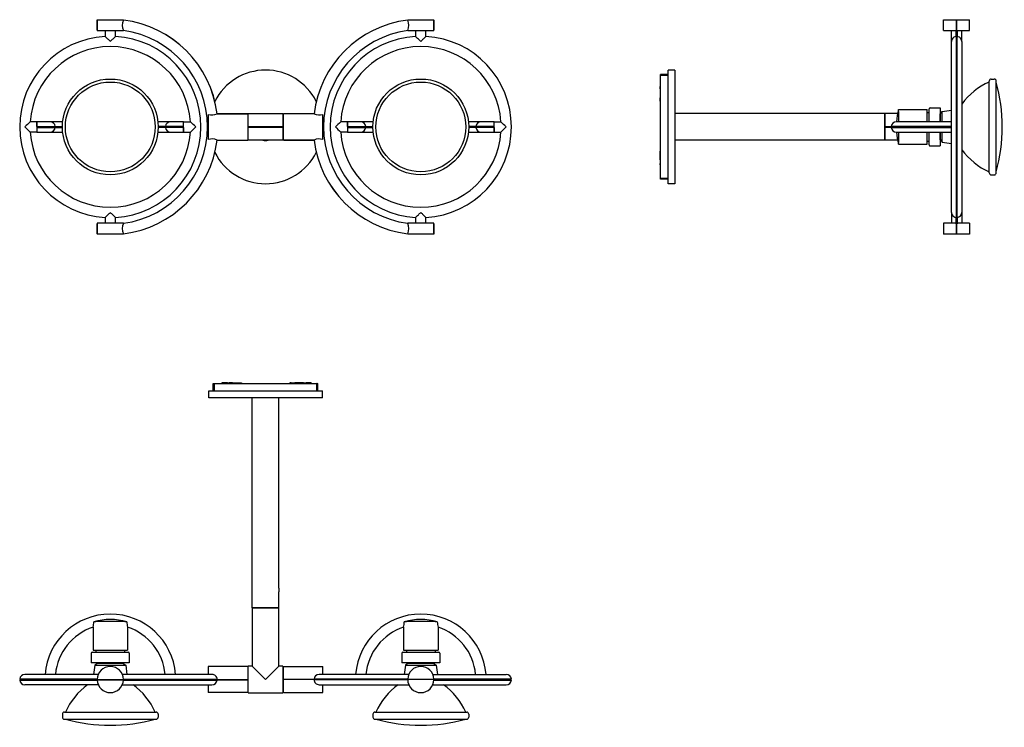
# Model space of a CAD drawing. Header units: millimetres. Extents: x -24.9 to 74.8, y -34.8 to 36.7.
import ezdxf

# ---------------------------------------------------------------- set-up
doc = ezdxf.new("R2010")
doc.units = ezdxf.units.MM
doc.layers.add('CINI&NILS - Faridue parete-soffitto', color=7, linetype='Continuous')

# ---------------------------------------------------------------- blocks, each defined once
blk = doc.blocks.new('CINI&NILS - Faridue parete soffitto - pianta')
at = {"layer": 'CINI&NILS - Faridue parete-soffitto'}
for p, q in [((-3.341, 0), (-3.695, 0)), ((-3.341, 0), (-2.445, 0)), ((-5.75, -0.8), (5.75, -0.8)), ((-5.75, -1.5), (-5.75, -0.8)), ((-5.3, -0.6), (-5.3, -0.05)), ((-5.3, -0.05), (-5.21, -0.05)), ((-5.21, -0.8), (-5.21, -0.05)), ((-5.205, -0.05), (-5.21, -0.05)), ((-5.205, -0.05), (5.205, -0.05)), ((-5.205, -0.05), (-5.205, -0.8)), ((-3.848, 0), (-4.425, 0)), ((-4.425, 0), (-4.425, -0.05)), ((-3.848, 0), (-3.695, 0)), ((-3.848, 0), (-3.848, -0.05)), ((-2.445, 0), (-2.445, -0.05)), ((2.599, 0), (2.445, 0)), ((2.445, 0), (2.445, -0.05)), ((2.599, 0), (2.952, 0)), ((3.848, 0), (2.952, 0)), ((3.848, 0), (4.1, 0)), ((3.848, 0), (3.848, -0.05)), ((4.625, 0), (4.1, 0)), ((4.625, 0), (4.625, -0.05)), ((5.205, -0.8), (5.205, -0.05)), ((5.21, -0.05), (5.205, -0.05)), ((5.21, -0.8), (5.21, -0.05)), ((5.21, -0.05), (5.3, -0.05)), ((5.3, -0.8), (5.3, -0.05)), ((5.75, -1.5), (5.75, -0.8)), ((5.75, -1.5), (-5.75, -1.5)), ((-1.35, -22.75), (-1.35, -1.5)), ((1.35, -20.775), (1.35, -1.5)), ((1.35, -22.75), (1.35, -21.125)), ((1.35, -22.75), (-1.35, -22.75)), ((-1.349, -22.76), (-1.349, -28.661)), ((-1.349, -22.76), (1.349, -22.76)), ((1.349, -28.661), (1.349, -22.76)), ((-17.464, -24.714), (-17.464, -27.035)), ((-13.966, -24.714), (-13.966, -27.035)), ((13.966, -24.714), (13.966, -27.035)), ((17.464, -24.714), (17.464, -27.035)), ((-17.64, -27.335), (-17.64, -28.335)), ((-17.54, -27.235), (-13.89, -27.235)), ((-17.464, -27.035), (-13.966, -27.035)), ((-17.165, -27.035), (-17.165, -27.235)), ((-14.265, -27.035), (-14.265, -27.235)), ((-13.79, -27.335), (-13.79, -28.335)), ((13.79, -27.335), (13.79, -28.335)), ((13.89, -27.235), (17.54, -27.235)), ((13.966, -27.035), (17.464, -27.035)), ((14.265, -27.035), (14.265, -27.235)), ((17.165, -27.035), (17.165, -27.235)), ((17.64, -27.335), (17.64, -28.335)), ((-13.79, -28.335), (-17.64, -28.335)), ((-17.271, -28.555), (-17.403, -29.485)), ((-16.991, -28.345), (-17.271, -28.555)), ((-17.271, -28.555), (-15.715, -28.555)), ((-16.991, -28.345), (-15.715, -28.345)), ((-15.715, -28.345), (-14.439, -28.345)), ((-15.715, -28.555), (-14.159, -28.555)), ((-14.439, -28.345), (-14.159, -28.555)), ((-14.159, -28.555), (-14.027, -29.485)), ((-1.8, -28.685), (-5.8, -28.685)), ((-5.8, -28.685), (-5.8, -29.485)), ((-1.8, -28.685), (-1.8, -30.01)), ((-1.75, -31.359), (-1.75, -28.661)), ((-1.349, -28.661), (-1.75, -28.661)), ((0, -30.01), (-1.349, -28.661)), ((1.349, -28.661), (0, -30.01)), ((1.75, -28.661), (1.349, -28.661)), ((1.75, -28.661), (1.75, -31.359)), ((1.8, -28.685), (5.8, -28.685)), ((1.8, -29.96), (1.8, -28.685)), ((5.8, -29.485), (5.8, -28.685)), ((17.64, -28.335), (13.79, -28.335)), ((14.159, -28.555), (14.027, -29.485)), ((14.439, -28.345), (14.159, -28.555)), ((14.159, -28.555), (17.271, -28.555)), ((14.439, -28.345), (16.991, -28.345)), ((16.991, -28.345), (17.271, -28.555)), ((17.271, -28.555), (17.403, -29.485)), ((-16.932, -29.485), (-24.365, -29.485)), ((-5.422, -29.485), (-14.498, -29.485)), ((-1.75, -29.21), (-1.8, -29.21)), ((1.75, -29.21), (1.8, -29.21)), ((14.498, -29.485), (5.422, -29.485)), ((16.932, -29.485), (24.365, -29.485)), ((-17.039, -29.96), (-24.888, -29.96)), ((-24.888, -30.06), (-17.039, -30.06)), ((-24.84, -30.01), (-24.84, -29.96)), ((-17.04, -30.01), (-24.84, -30.01)), ((-24.84, -30.01), (-17.04, -30.01)), ((-24.84, -30.01), (-24.84, -30.06)), ((-16.932, -30.535), (-24.365, -30.535)), ((-17.04, -30.01), (-14.39, -30.01)), ((-14.391, -30.06), (-17.039, -30.06)), ((-14.498, -30.535), (-5.422, -30.535)), ((-14.391, -30.06), (-4.908, -30.06)), ((-4.906, -30.01), (-14.39, -30.01)), ((-5.8, -30.535), (-5.8, -31.335)), ((-4.95, -30.01), (-4.95, -30.06)), ((-1.8, -30.06), (-4.908, -30.06)), ((-4.906, -30.01), (-1.8, -30.01)), ((-1.8, -30.01), (-1.8, -30.06)), ((-1.8, -30.06), (-1.8, -31.335)), ((-1.75, -30.81), (-1.8, -30.81)), ((1.75, -30.81), (1.8, -30.81)), ((1.8, -29.96), (4.908, -29.96)), ((1.8, -30.01), (1.8, -29.96)), ((4.906, -30.01), (1.8, -30.01)), ((1.8, -31.335), (1.8, -30.01)), ((4.906, -30.01), (14.39, -30.01)), ((14.391, -29.96), (4.908, -29.96)), ((4.95, -30.01), (4.95, -29.96)), ((5.422, -30.535), (14.498, -30.535)), ((5.8, -31.335), (5.8, -30.535)), ((17.04, -30.01), (14.39, -30.01)), ((14.391, -29.96), (17.039, -29.96)), ((16.932, -30.535), (24.365, -30.535)), ((24.888, -29.96), (17.039, -29.96)), ((17.039, -30.06), (24.888, -30.06)), ((24.84, -30.01), (17.04, -30.01)), ((17.04, -30.01), (24.84, -30.01)), ((24.84, -30.01), (24.84, -29.96)), ((24.84, -30.01), (24.84, -30.06)), ((-1.8, -31.335), (-5.8, -31.335)), ((-1.75, -31.359), (1.75, -31.359)), ((1.8, -31.335), (5.8, -31.335)), ((-20.565, -33.515), (-20.565, -33.821)), ((-20.361, -33.311), (-15.715, -33.311)), ((-15.715, -33.311), (-11.069, -33.311)), ((-10.865, -33.515), (-10.865, -33.821)), ((10.865, -33.515), (10.865, -33.821)), ((11.069, -33.311), (20.361, -33.311)), ((20.565, -33.515), (20.565, -33.821)), ((-20.361, -34.026), (-15.715, -34.026)), ((-15.715, -34.026), (-11.069, -34.026)), ((11.069, -34.026), (20.361, -34.026))]:
    blk.add_line(p, q, dxfattribs=at)
for centre, radius, start, end in [((-10.627, -1.002), 5.342, 2.16887, 4.31745), ((2.689, -20.95), 1.35, 172.55181, 187.44819), ((-15.715, -30.01), 6.623, 4.54683, 175.47388), ((15.715, -30.01), 6.623, 4.52612, 175.45317), ((-15.715, -30.01), 5.577, 108.27867, 174.59875), ((-19.749, -24.102), 2.365, 344.99951, 358.48871), ((-15.715, -30.01), 6.079, 74.06076, 105.93924), ((-15.703, -89.266), 65.124, 90.01088, 91.47988), ((-15.727, -89.266), 65.124, 88.52012, 89.98912), ((-11.681, -24.102), 2.365, 181.51129, 195.00049), ((-15.715, -30.01), 5.577, 5.40125, 71.72133), ((15.715, -30.01), 5.577, 108.27867, 174.59875), ((11.681, -24.102), 2.365, 344.99951, 358.48871), ((15.715, -30.01), 6.079, 74.06076, 105.93924), ((15.727, -89.266), 65.124, 90.01088, 91.47988), ((15.703, -89.266), 65.124, 88.52012, 89.98912), ((19.749, -24.102), 2.365, 181.51129, 195.00049), ((15.715, -30.01), 5.577, 5.40125, 71.72133), ((-17.54, -27.335), 0.1, 90, 180), ((-13.89, -27.335), 0.1, 0, 90), ((13.89, -27.335), 0.1, 90, 180), ((17.54, -27.335), 0.1, 0, 90), ((-15.715, -30.01), 1.325, 0, 180), ((-16.991, -28.294), 0.0511, 233.74998, 270), ((-14.439, -28.294), 0.0511, 270, 306.25002), ((15.715, -30.01), 1.325, 2.16262, 177.83738), ((14.439, -28.294), 0.0511, 233.74998, 270), ((16.991, -28.294), 0.0511, 270, 306.25002), ((-24.365, -30.01), 0.525, 90, 174.53498), ((-5.422, -30.001), 0.516, 359.00689, 89.97288), ((5.421, -29.999), 0.514, 89.92192, 175.62331), ((24.365, -30.01), 0.525, 5.46502, 90), ((-24.365, -30.01), 0.525, 185.46502, 270), ((-13.791, -36.232), 7.097, 126.60514, 155.69309), ((-15.715, -30.01), 1.325, 182.16262, 357.83738), ((-17.639, -36.232), 7.097, 24.30691, 53.39486), ((-5.421, -30.021), 0.514, 269.92192, 355.62331), ((5.422, -30.019), 0.516, 179.00689, 269.97288), ((17.639, -36.232), 7.097, 126.60514, 155.69309), ((15.715, -30.01), 1.325, 180, 0), ((13.791, -36.232), 7.097, 24.30691, 53.39486), ((24.365, -30.01), 0.525, 270, 354.53498), ((-20.361, -33.515), 0.204, 90, 180), ((-20.361, -33.821), 0.204, 180, 270), ((-11.069, -33.515), 0.204, 0, 90), ((-11.069, -33.821), 0.204, 270, 360), ((11.069, -33.515), 0.204, 90, 180), ((11.069, -33.821), 0.204, 180, 270), ((20.361, -33.515), 0.204, 0, 90), ((20.361, -33.821), 0.204, 270, 0), ((-15.715, -17.482), 17.156, 254.64207, 285.35793), ((15.715, -17.482), 17.156, 254.64207, 285.35793)]:
    blk.add_arc(centre, radius, start, end, dxfattribs=at)
blk = doc.blocks.new('CINI&NILS - Faridue parete soffitto - fronte')
at = {"layer": 'CINI&NILS - Faridue parete-soffitto'}
for p, q in [((-17.04, 9.8), (-17.04, 10.85)), ((-17.04, 10.85), (-17.039, 10.85)), ((-17.04, 10.8), (-17.04, 9.8)), ((-17.04, 10.8), (-17.039, 10.8)), ((-17.039, 10.85), (-14.391, 10.85)), ((-17.039, 10.85), (-17.039, 10.8)), ((-14.391, 10.85), (-14.39, 10.85)), ((-14.391, 10.807), (-14.391, 10.85)), ((-14.39, 10.85), (-14.39, 10.809)), ((14.39, 10.85), (17.04, 10.85)), ((14.39, 10.85), (14.39, 10.809)), ((17.04, 9.8), (17.04, 10.85)), ((17.04, 10.8), (17.04, 9.8)), ((-17.039, 9.8), (-17.04, 9.8)), ((-17.039, 9.8), (-17.039, 9.75)), ((-17.039, 9.75), (-14.391, 9.75)), ((-16.238, 9.75), (-16.238, 9.158)), ((-15.192, 9.158), (-15.192, 9.75)), ((-14.391, 9.75), (-14.391, 9.753)), ((14.391, 9.753), (14.391, 9.75)), ((14.391, 9.75), (17.039, 9.75)), ((15.192, 9.75), (15.192, 9.158)), ((16.238, 9.158), (16.238, 9.75)), ((17.039, 9.75), (17.039, 9.8)), ((17.04, 9.8), (17.039, 9.8)), ((-5.8, 1.271), (-5.8, -1.271)), ((-1.8, 1.324), (-4.908, 1.324)), ((-4.906, 1.325), (-1.8, 1.325)), ((-1.8, 1.325), (-1.8, 1.324)), ((-1.8, 1.324), (-1.8, -1.325)), ((-1.75, 0.05), (-1.75, 1.35)), ((-1.75, 1.35), (1.75, 1.35)), ((1.75, 1.35), (1.75, 0.05)), ((1.8, -1.324), (1.8, 1.325)), ((4.906, 1.325), (1.8, 1.325)), ((5.8, -1.271), (5.8, 1.271)), ((-23.14, 0.523), (-23.826, 0.523)), ((-23.14, 0.05), (-23.14, 0.525)), ((-21.815, 0.525), (-23.14, 0.525)), ((-23.14, 0.523), (-23.14, -0.523)), ((-23.14, 0.05), (-21.292, 0.05)), ((-20.537, 0.525), (-21.815, 0.525)), ((-21.34, 0), (-21.34, 0.05)), ((-21.292, 0.05), (-20.565, 0.05)), ((-9.615, 0.525), (-10.893, 0.525)), ((-10.138, 0.05), (-10.865, 0.05)), ((-8.29, 0.05), (-10.138, 0.05)), ((-10.09, 0), (-10.09, 0.05)), ((-8.29, 0.525), (-9.615, 0.525)), ((-8.29, 0.05), (-8.29, 0.525)), ((-8.29, -0.523), (-8.29, 0.523)), ((-8.29, 0.523), (-7.604, 0.523)), ((-1.75, 0.8), (-1.8, 0.8)), ((-1.75, 0.05), (1.75, 0.05)), ((-1.75, 0), (-1.75, 0.05)), ((1.75, 0.8), (1.8, 0.8)), ((1.75, 0.05), (1.75, 0)), ((8.29, 0.523), (7.604, 0.523)), ((8.29, 0.05), (8.29, 0.525)), ((9.615, 0.525), (8.29, 0.525)), ((8.29, 0.523), (8.29, -0.523)), ((8.29, 0.05), (10.138, 0.05)), ((10.893, 0.525), (9.615, 0.525)), ((10.09, 0), (10.09, 0.05)), ((10.138, 0.05), (10.865, 0.05)), ((21.815, 0.525), (20.537, 0.525)), ((21.292, 0.05), (20.565, 0.05)), ((23.14, 0.05), (21.292, 0.05)), ((21.34, 0), (21.34, 0.05)), ((23.14, 0.525), (21.815, 0.525)), ((23.14, 0.05), (23.14, 0.525)), ((23.14, -0.523), (23.14, 0.523)), ((23.14, 0.523), (23.826, 0.523)), ((-23.14, -0.523), (-23.826, -0.523)), ((-21.34, 0), (-23.14, 0)), ((-21.34, 0), (-23.14, 0)), ((-23.14, -0.05), (-21.292, -0.05)), ((-23.14, -0.05), (-23.14, -0.525)), ((-23.14, -0.525), (-21.815, -0.525)), ((-21.815, -0.525), (-20.537, -0.525)), ((-20.565, 0), (-21.34, 0)), ((-20.565, 0), (-21.34, 0)), ((-21.34, 0), (-21.34, -0.05)), ((-21.292, -0.05), (-20.565, -0.05)), ((-10.893, -0.525), (-9.615, -0.525)), ((-10.865, 0), (-10.09, 0)), ((-10.865, 0), (-10.09, 0)), ((-10.138, -0.05), (-10.865, -0.05)), ((-8.29, -0.05), (-10.138, -0.05)), ((-10.09, 0), (-8.29, 0)), ((-10.09, 0), (-8.29, 0)), ((-10.09, 0), (-10.09, -0.05)), ((-9.615, -0.525), (-8.29, -0.525)), ((-8.29, -0.05), (-8.29, -0.525)), ((-8.29, -0.523), (-7.604, -0.523)), ((-1.75, -0.8), (-1.8, -0.8)), ((-1.75, 0), (1.75, 0)), ((1.75, 0), (-1.75, 0)), ((-1.75, -0.05), (-1.75, 0)), ((1.75, -0.05), (-1.75, -0.05)), ((-1.75, -1.35), (-1.75, -0.05)), ((1.75, 0), (1.75, -0.05)), ((1.75, -0.05), (1.75, -1.35)), ((1.75, -0.8), (1.8, -0.8)), ((8.29, -0.523), (7.604, -0.523)), ((10.09, 0), (8.29, 0)), ((10.09, 0), (8.29, 0)), ((8.29, -0.05), (10.138, -0.05)), ((8.29, -0.05), (8.29, -0.525)), ((8.29, -0.525), (9.615, -0.525)), ((9.615, -0.525), (10.893, -0.525)), ((10.865, 0), (10.09, 0)), ((10.865, 0), (10.09, 0)), ((10.09, 0), (10.09, -0.05)), ((10.138, -0.05), (10.865, -0.05)), ((20.537, -0.525), (21.815, -0.525)), ((20.565, 0), (21.34, 0)), ((20.565, 0), (21.34, 0)), ((21.292, -0.05), (20.565, -0.05)), ((23.14, -0.05), (21.292, -0.05)), ((21.34, 0), (23.14, 0)), ((21.34, 0), (23.14, 0)), ((21.34, 0), (21.34, -0.05)), ((21.815, -0.525), (23.14, -0.525)), ((23.14, -0.05), (23.14, -0.525)), ((23.14, -0.523), (23.826, -0.523)), ((-4.906, -1.325), (-1.8, -1.325)), ((1.75, -1.35), (-1.75, -1.35)), ((1.8, -1.324), (4.908, -1.324)), ((1.8, -1.325), (1.8, -1.324)), ((4.906, -1.325), (1.8, -1.325)), ((-17.04, -10.8), (-17.04, -9.8)), ((-17.04, -9.8), (-17.04, -10.85)), ((-17.04, -9.8), (-17.039, -9.8)), ((-14.391, -9.75), (-17.039, -9.75)), ((-17.039, -9.75), (-17.039, -9.8)), ((-16.238, -9.158), (-16.238, -9.75)), ((-15.192, -9.75), (-15.192, -9.158)), ((-14.391, -9.753), (-14.391, -9.75)), ((17.039, -9.75), (14.391, -9.75)), ((14.391, -9.75), (14.391, -9.753)), ((15.192, -9.158), (15.192, -9.75)), ((16.238, -9.75), (16.238, -9.158)), ((17.039, -9.8), (17.039, -9.75)), ((17.039, -9.8), (17.04, -9.8)), ((17.04, -9.8), (17.04, -10.85)), ((17.04, -10.8), (17.04, -9.8)), ((-14.39, -10.85), (-17.04, -10.85)), ((-14.39, -10.85), (-14.39, -10.809)), ((14.39, -10.85), (14.39, -10.809)), ((14.391, -10.85), (14.39, -10.85)), ((14.391, -10.807), (14.391, -10.85)), ((17.039, -10.85), (14.391, -10.85)), ((17.04, -10.8), (17.039, -10.8)), ((17.039, -10.85), (17.039, -10.8)), ((17.04, -10.85), (17.039, -10.85))]:
    blk.add_line(p, q, dxfattribs=at)
for centre, radius in [((-15.715, 0), 4.85), ((-15.715, 0), 4.544), ((15.715, 0), 4.85), ((15.715, 0), 4.544)]:
    blk.add_circle(centre, radius, dxfattribs=at)
for centre, radius, start, end in [((-13.153, 10.28), 1.345, 156.9437, 203.0563), ((-15.715, 0), 10.888, 6.9851, 83.0149), ((-15.715, 0), 10.89, 6.98857, 83.01143), ((15.715, 0), 10.89, 96.98857, 173.01143), ((13.156, 10.28), 1.343, 336.89481, 23.20759), ((-15.715, 0), 9.173, 93.26622, 266.73378), ((-34.216, -9.877), 26.183, 45.80898, 46.6352), ((2.786, -9.877), 26.183, 133.3648, 134.19102), ((-15.715, 0), 9.173, 273.26622, 86.73378), ((-15.715, 0), 9.842, 277.73121, 82.26879), ((15.715, 0), 9.842, 97.73121, 262.26879), ((15.715, 0), 9.173, 93.26622, 266.73378), ((-2.786, -9.877), 26.183, 45.80898, 46.6352), ((34.216, -9.877), 26.183, 133.3648, 134.19102), ((15.715, 0), 9.173, 273.26622, 86.73378), ((-15.715, 0), 8.127, 3.68682, 176.31318), ((-33.395, -9.032), 25.005, 45.00304, 45.80751), ((1.965, -9.032), 25.005, 134.19249, 134.99696), ((15.715, 0), 8.127, 3.68682, 176.31318), ((-1.965, -9.032), 25.005, 45.00304, 45.80751), ((33.395, -9.032), 25.005, 134.19249, 134.99696), ((0, 0), 5.75, 90, 153.28541), ((0, 0), 5.75, 26.71459, 90), ((-5.427, 2.522), 1.305, 253.37121, 293.40796), ((5.427, 2.524), 1.307, 246.51923, 286.59839), ((-7.899, -16.456), 23.279, 133.16832, 135.01699), ((-21.815, 0), 0.525, 5.46502, 90), ((-9.615, 0), 0.525, 90, 174.53498), ((-23.531, -16.456), 23.279, 44.98301, 46.83168), ((23.531, -16.456), 23.279, 133.16832, 135.01699), ((9.615, 0), 0.525, 5.46502, 90), ((21.815, 0), 0.525, 90, 174.53498), ((7.899, -16.456), 23.279, 44.98301, 46.83168), ((-7.899, 16.456), 23.279, 224.98301, 226.83168), ((-15.715, 0), 8.127, 183.68682, 356.31318), ((-21.815, 0), 0.525, 270, 354.53498), ((-9.615, 0), 0.525, 185.46502, 270), ((-23.531, 16.456), 23.279, 313.16832, 315.01699), ((23.531, 16.456), 23.279, 224.98301, 226.83168), ((15.715, 0), 8.127, 183.68682, 356.31318), ((9.615, 0), 0.525, 270, 354.53498), ((21.815, 0), 0.525, 185.46502, 270), ((7.899, 16.456), 23.279, 313.16832, 315.01699), ((-15.715, 0), 10.89, 276.98857, 353.01143), ((-5.427, -2.524), 1.307, 66.51923, 106.59839), ((0, 0), 1.375, 259.0575, 280.9425), ((15.715, 0), 10.89, 186.98857, 263.01143), ((5.427, -2.522), 1.305, 73.37121, 113.40796), ((15.715, 0), 10.888, 186.9851, 263.0149), ((0, 0), 5.75, 206.71459, 333.28541), ((-34.216, 9.877), 26.183, 313.3648, 314.19102), ((-33.395, 9.032), 25.005, 314.19249, 314.99696), ((1.965, 9.032), 25.005, 225.00304, 225.80751), ((2.786, 9.877), 26.183, 225.80898, 226.6352), ((-2.786, 9.877), 26.183, 313.3648, 314.19102), ((-1.965, 9.032), 25.005, 314.19249, 314.99696), ((33.395, 9.032), 25.005, 225.00304, 225.80751), ((34.216, 9.877), 26.183, 225.80898, 226.6352), ((-13.156, -10.28), 1.343, 156.89481, 203.20759), ((13.153, -10.28), 1.345, 336.9437, 23.0563)]:
    blk.add_arc(centre, radius, start, end, dxfattribs=at)
blk = doc.blocks.new('CINI&NILS - Faridue parete soffitto - fianco')
at = {"layer": 'CINI&NILS - Faridue parete-soffitto'}
for p, q in [((28.685, 10.85), (30.01, 10.85)), ((28.685, 9.75), (28.685, 10.85)), ((30.01, 10.85), (31.335, 10.85)), ((30.01, 9.8), (30.01, 10.85)), ((30.01, 10.8), (30.01, 9.8)), ((31.335, 9.75), (31.335, 10.85)), ((28.685, 9.75), (29.96, 9.75)), ((29.485, 8.65), (29.485, 9.75)), ((29.96, 9.75), (29.96, 9.8)), ((30.01, 9.8), (29.96, 9.8)), ((29.96, 9.158), (29.96, 9.75)), ((29.96, 9.158), (29.96, -9.158)), ((30.01, 9.113), (29.96, 9.113)), ((30.01, 9.8), (30.01, 9.113)), ((30.01, 9.113), (30.01, 9.8)), ((30.06, 9.8), (30.01, 9.8)), ((30.01, 9.113), (30.01, -9.113)), ((30.01, -9.113), (30.01, 9.113)), ((30.01, 9.113), (30.06, 9.113)), ((30.06, 9.8), (30.06, 9.75)), ((30.06, 9.75), (30.06, 9.158)), ((30.06, 9.75), (31.335, 9.75)), ((30.06, -9.158), (30.06, 9.158)), ((30.535, 8.65), (30.535, 9.75)), ((29.485, -8.65), (29.485, 8.65)), ((30.535, 8.65), (30.535, -8.65)), ((0.8, 5.3), (0.05, 5.3)), ((0.05, 5.21), (0.05, 5.3)), ((0.8, 5.21), (0.05, 5.21)), ((0.05, 5.21), (0.05, 5.205)), ((0.05, -5.205), (0.05, 5.205)), ((0.8, 5.205), (0.05, 5.205)), ((0.8, -5.75), (0.8, 5.75)), ((1.5, 5.75), (0.8, 5.75)), ((1.5, 5.75), (1.5, -5.75)), ((0, 4.625), (0.05, 4.625)), ((0, 4.625), (0, 4.1)), ((0, 3.848), (0, 4.1)), ((33.311, -4.646), (33.311, 4.646)), ((33.515, 4.85), (33.821, 4.85)), ((34.026, -4.646), (34.026, 4.646)), ((0, 3.848), (0.05, 3.848)), ((0, 3.848), (0, 2.952)), ((0, 2.599), (0, 2.952)), ((0, 2.599), (0, 2.445)), ((0, 2.445), (0.05, 2.445)), ((22.75, 1.35), (1.5, 1.35)), ((22.75, 1.35), (22.75, -1.35)), ((22.76, 0.05), (22.76, 1.35)), ((24.047, 1.35), (22.76, 1.35)), ((24.143, 1.75), (27.035, 1.75)), ((27.035, 0.525), (27.035, 1.75)), ((27.035, 1.45), (27.235, 1.45)), ((27.235, 0.525), (27.235, 1.825)), ((27.335, 1.925), (28.335, 1.925)), ((28.335, 1.925), (28.335, 0.525)), ((28.4, 1.35), (28.335, 1.35)), ((28.345, 1.276), (28.555, 1.556)), ((28.345, 0.525), (28.345, 1.276)), ((28.555, 1.556), (29.485, 1.688)), ((28.555, 0.525), (28.555, 1.556)), ((22.76, 0.05), (23.387, 0.05)), ((22.76, 0), (22.76, 0.05)), ((29.487, 0.05), (23.387, 0.05)), ((23.435, 0.05), (23.435, 0)), ((29.485, 0.525), (23.91, 0.525)), ((22.76, 0), (23.435, 0)), ((23.435, 0), (22.76, 0)), ((22.76, -0.05), (22.76, 0)), ((23.387, -0.05), (22.76, -0.05)), ((22.76, -1.35), (22.76, -0.05)), ((23.387, -0.05), (29.487, -0.05)), ((29.485, 0), (23.435, 0)), ((23.435, -0.05), (23.435, 0)), ((23.91, -0.525), (29.485, -0.525)), ((27.035, -1.75), (27.035, -0.525)), ((27.235, -1.825), (27.235, -0.525)), ((28.335, -0.525), (28.335, -1.925)), ((28.345, -1.276), (28.345, -0.525)), ((28.555, -1.556), (28.555, -0.525)), ((22.75, -1.35), (1.5, -1.35)), ((24.047, -1.35), (22.76, -1.35)), ((24.143, -1.75), (27.035, -1.75)), ((27.035, -1.45), (27.235, -1.45)), ((27.335, -1.925), (28.335, -1.925)), ((28.4, -1.35), (28.335, -1.35)), ((28.345, -1.276), (28.555, -1.556)), ((28.555, -1.556), (29.485, -1.688)), ((0, -2.445), (0.05, -2.445)), ((0, -3.341), (0, -2.445)), ((0, -3.341), (0, -3.695)), ((0, -3.848), (0, -3.695)), ((0, -3.848), (0.05, -3.848)), ((0, -3.848), (0, -4.425)), ((0, -4.425), (0.05, -4.425)), ((33.515, -4.85), (33.821, -4.85)), ((0.05, -5.205), (0.05, -5.21)), ((0.05, -5.205), (0.8, -5.205)), ((0.8, -5.21), (0.05, -5.21)), ((0.05, -5.3), (0.05, -5.21)), ((0.8, -5.3), (0.05, -5.3)), ((1.5, -5.75), (0.8, -5.75)), ((29.485, -8.65), (29.485, -9.75)), ((30.535, -8.65), (30.535, -9.75)), ((29.96, -9.75), (28.685, -9.75)), ((28.685, -9.75), (28.685, -10.85)), ((30.01, -9.113), (29.96, -9.113)), ((29.96, -9.75), (29.96, -9.158)), ((29.96, -9.8), (29.96, -9.75)), ((29.96, -9.8), (30.01, -9.8)), ((30.01, -9.113), (30.01, -9.8)), ((30.01, -9.8), (30.01, -9.113)), ((30.01, -9.113), (30.06, -9.113)), ((30.01, -10.8), (30.01, -9.8)), ((30.01, -9.8), (30.01, -10.85)), ((30.01, -9.8), (30.06, -9.8)), ((30.06, -9.158), (30.06, -9.75)), ((31.335, -9.75), (30.06, -9.75)), ((30.06, -9.75), (30.06, -9.8)), ((31.335, -9.75), (31.335, -10.85)), ((30.01, -10.85), (28.685, -10.85)), ((31.335, -10.85), (30.01, -10.85))]:
    blk.add_line(p, q, dxfattribs=at)
for centre, radius, start, end in [((30, 8.639), 0.52, 94.46284, 150.33347), ((30.02, 8.639), 0.52, 29.66653, 85.53716), ((29.99, 8.652), 0.505, 151.00458, 180.17013), ((30.03, 8.652), 0.505, 359.82987, 28.99542), ((36.232, -1.924), 7.097, 114.30691, 143.39486), ((33.515, 4.646), 0.204, 90, 180), ((33.821, 4.646), 0.204, 360, 90), ((17.482, 0), 17.156, 344.64207, 15.35793), ((30.61, 0), 6.7, 164.85908, 175.5058), ((-38.073, 0.034), 62.24, 0.45171, 1.5796), ((27.335, 1.825), 0.1, 90, 180), ((28.294, 1.276), 0.0511, 360, 36.25002), ((23.91, 0), 0.525, 90, 174.53498), ((23.91, 0), 0.525, 185.46502, 270), ((30.61, 0), 6.7, 184.4942, 195.14092), ((-38.073, -0.034), 62.24, 358.4204, 359.54829), ((27.335, -1.825), 0.1, 180, 270), ((28.294, -1.276), 0.0511, 323.74998, 0), ((36.232, 1.924), 7.097, 216.60514, 245.69309), ((33.515, -4.646), 0.204, 180, 270), ((33.821, -4.646), 0.204, 270, 360), ((29.99, -8.652), 0.505, 179.82987, 208.99542), ((30, -8.639), 0.52, 209.66653, 265.53716), ((30.02, -8.639), 0.52, 274.46284, 330.33347), ((30.03, -8.652), 0.505, 331.00458, 0.17013)]:
    blk.add_arc(centre, radius, start, end, dxfattribs=at)

msp = doc.modelspace()

# ---------------------------------------------------------------- block references
for name, p in [('CINI&NILS - Faridue parete soffitto - fronte', (0, 25.9)), ('CINI&NILS - Faridue parete soffitto - fianco', (39.938, 25.9)), ('CINI&NILS - Faridue parete soffitto - pianta', (0, 0))]:
    msp.add_blockref(name, p)

doc.saveas('drawing.dxf')
